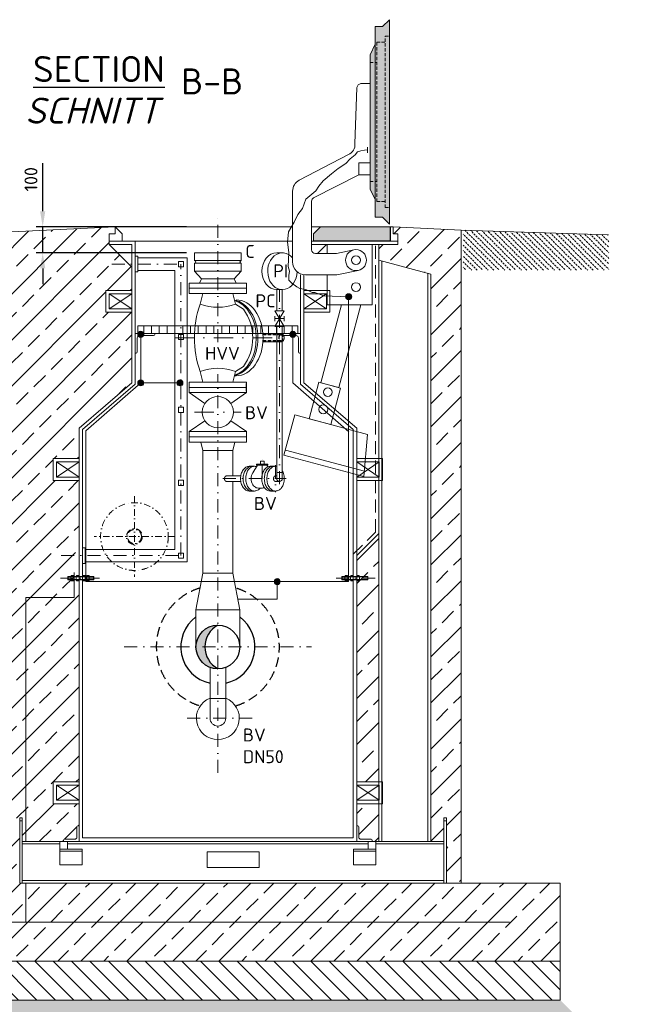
# Model space of a CAD drawing. Header units: millimetres. Extents: x -89243 to 29100, y -5468 to 8855.
# Tile 10 of 23: x -9034 to -6657, y -1216 to 2567. Entities that reach past the tile are written whole.
import ezdxf

# ---------------------------------------------------------------- set-up
doc = ezdxf.new("R2010")
doc.units = ezdxf.units.MM
doc.header["$MEASUREMENT"] = 0
for name, pattern in [('HIDDEN', [0.375, 0.25, -0.125]), ('STRICHPUNKT2', [0.5, 0.25, -0.125, 0, -0.125]), ('VERDECKT2', [0.1875, 0.125, -0.0625])]:
    doc.linetypes.add(name, pattern=pattern)
for name, color, linetype, lineweight in [('HO1N2-D50', 4, 'Continuous', 18), ('P------T7', 7, 'Continuous', 18), ('P-BS----Bem', 7, 'Continuous', 18), ('P-DERDUNG', 7, 'Continuous', 18), ('P-MS020', 7, 'Continuous', 30), ('P-MS025', 7, 'Continuous', 30), ('P-MS100', 7, 'Continuous', 35), ('P-SSLEIX', 7, 'STRICHPUNKT2', 18), ('Verz. Bandstahl 30x3_5mm auf Putz', 1, 'GRENZE2', 18), ('Verz. Bandstahl 30x3_5mm im Beton', 5, 'GRENZE1', 18)]:
    doc.layers.add(name, color=color, linetype=linetype, lineweight=lineweight)
doc.styles.get("Standard").update_dxf_attribs({"font": 'isocpeur.ttf'})
doc.linetypes.add('GRENZE1', pattern='A,6.35,-2.54,[133,ltypeshp.shx,S=2.54,R=0,X=-2.54,Y=0],-2.54,25.4', length=36.83)
doc.linetypes.add('GRENZE2', pattern='A,6.35,-2.54,[132,ltypeshp.shx,S=2.54,R=0,X=-2.54,Y=0],-2.54,25.4', length=36.83)
doc.dimstyles.new('Kopie von ISO-25', dxfattribs={"dimscale": 20, "dimtxt": 2.5, "dimasz": 3, "dimexe": 1.25, "dimexo": 0.625, "dimgap": 1, "dimtad": 1, "dimtxsty": 'Standard', "dimcen": 2.5, "dimadec": 0, "dimazin": 0, "dimtfac": 1, "dimtmove": 0, "dimatfit": 1, "dimfxl": 0, "dimarcsym": 0})
pattern_1 = [(45, (-7696.76, 1.5), (-88.388, 88.388), []), (45, (-7608.37, 1.5), (-88.388, 88.388), [62.5, -31.25])]

# ---------------------------------------------------------------- blocks, each defined once
blk = doc.blocks.new('*D8')
at = {"layer": 'Defpoints', "color": 0, "lineweight": 0, "transparency": 16777216}
for p in [(-8945.9, 1771.2), (-8272.8, 1771.2), (-8272.8, 1671.2)]:
    blk.add_point(p, dxfattribs=at)
at = {"layer": 'P-BS----Bem', "color": 0, "lineweight": -2, "transparency": 16777216}
for p, q in [((-8945.9, 1831.2), (-8945.9, 2016.2)), ((-8392.8, 1771.2), (-8970.9, 1771.2)), ((-8945.9, 1671.2), (-8945.9, 1771.2)), ((-8392.8, 1671.2), (-8970.9, 1671.2)), ((-8945.9, 1611.2), (-8945.9, 1551.2))]:
    blk.add_line(p, q, dxfattribs=at)
at = {"layer": 'P-BS----Bem', "color": 0, "lineweight": 0, "transparency": 16777216}
for points in [[(-8955.9, 1831.2), (-8935.9, 1831.2), (-8945.9, 1771.2)], [(-8955.9, 1611.2), (-8935.9, 1611.2), (-8945.9, 1671.2)]]:
    blk.add_solid(points, dxfattribs=at)
at = {"layer": 'P-BS----Bem', "color": 0, "transparency": 16777216, "insert": (-8990.9, 1953.7), "char_height": 50, "attachment_point": 5, "rotation": 90}
blk.add_mtext('100', dxfattribs=at)

msp = doc.modelspace()

# ---------------------------------------------------------------- hatches: boundary and pattern name
at = {"lineweight": 0}
h = msp.add_hatch(color=253, dxfattribs=at)
h.dxf.hatch_style = 1
h.paths.add_polyline_path([(-7613.747, 2566.871), (-7640.247, 2540.371), (-7667.747, 2540.371), (-7667.747, 1807.586), (-7640.247, 1807.586), (-7613.747, 1781.086)])
h = msp.add_hatch(color=253, dxfattribs=at)
h.dxf.hatch_style = 1
h.paths.add_polyline_path([(-7667.747, 2472.479), (-7687.747, 2432.479), (-7687.747, 1915.479), (-7667.747, 1875.479)])
at = {"lineweight": 9}
h = msp.add_hatch(dxfattribs=at)
h.set_pattern_fill('ANSI33', color=256, scale=500)
h.set_pattern_definition([(45, (-8272.76, 360.69), (-88.388, 88.388), []), (45, (-8184.37, 360.69), (-88.388, 88.388), [62.5, -31.25])])
h.paths.add_polyline_path([(-8806.261, 796.788), (-8906.061, 796.788), (-8906.061, 880.688), (-8806.261, 880.688), (-8806.261, 998.167), (-8603.261, 1172.167), (-8603.261, 1442.688), (-8703.061, 1442.688), (-8703.061, 1526.588), (-8603.261, 1526.588), (-8603.261, 1616.388), (-8690.061, 1703.188), (-8690.061, 1716.188), (-8690.061, 1743.688), (-8667.653, 1743.688), (-8667.653, 1771.188), (-9207.561, 1744.188), (-9207.561, -749.812), (-9588.561, -749.812), (-9588.561, -1049.812), (-6956.961, -1049.812), (-6956.961, -749.812), (-7337.961, -749.812), (-7337.961, 1758.111), (-7599.461, 1771.188), (-7599.461, 1743.688), (-7580.461, 1743.688), (-7580.461, 1716.188), (-7580.461, 1703.188), (-7654.261, 1703.188), (-7654.261, 1643.188), (-7454.261, 1589.598), (-7454.261, -589.812), (-7404.261, -589.812), (-7404.261, -499.812), (-7394.261, -499.812), (-7394.261, -749.812), (-7404.261, -749.812), (-9024.261, -749.812), (-9034.261, -749.812), (-9034.261, -499.812), (-9024.261, -499.812), (-9024.261, -589.812), (-8866.261, -589.812), (-8866.261, -585.812, -0.41421356), (-8862.261, -581.812), (-8822.261, -581.812, 0.41421356), (-8814.261, -573.812), (-8814.261, -533.812, -0.41421356), (-8810.261, -529.812), (-8806.261, -529.812), (-8806.261, -445.112), (-8906.061, -445.112), (-8906.061, -361.212), (-8806.261, -361.212), (-8806.261, 515.776), (-8817.034, 515.776), (-8817.034, 520.188), (-8849.761, 520.188), (-8849.761, 532.188), (-8817.034, 532.188), (-8817.034, 536.6), (-8806.261, 536.6)])
at = {"lineweight": 0}
h = msp.add_hatch(color=253, dxfattribs=at)
h.dxf.hatch_style = 1
h.paths.add_polyline_path([(-7610.461, 1717.188), (-7905.369, 1717.188), (-7905.369, 1743.688), (-7877.869, 1771.188), (-7610.461, 1771.188)])
at = {"lineweight": 13}
h = msp.add_hatch(dxfattribs=at)
h.set_pattern_fill('BETON_UNBEWEHRT', color=256, scale=60, angle=90, pattern_type=2)
h.set_pattern_definition([(135, (-6917.832, 1691.627), (-10.6066, -10.6066), [7.5, -3.75])])
h.paths.add_polyline_path([(-6769.961, 1730.182), (-6771.561, 1730.182), (-6771.561, 1740.337), (-7329.961, 1757.86), (-7329.961, 1604.182), (-6769.961, 1604.182), (-6769.961, 1685.182)])
at = {"lineweight": 9}
h = msp.add_hatch(dxfattribs=at)
h.set_pattern_fill('ANSI33', color=256, scale=500)
h.set_pattern_definition(pattern_1)
h.paths.add_polyline_path([(-7654.261, 592.803), (-7739.261, 507.803), (-7739.261, -361.212), (-7654.261, -361.212)])
h = msp.add_hatch(color=256)
h.dxf.hatch_style = 1
h.paths.add_polyline_path([(-8272.761, 241.338, 0.41421356), (-8356.911, 157.188), (-8322.265, 157.188, -0.27232511)])
h = msp.add_hatch(color=256)
h.dxf.hatch_style = 1
h.paths.add_polyline_path([(-8322.265, 157.188), (-8356.911, 157.188, 0.41421356), (-8272.761, 73.038, -0.27232511)])
h = msp.add_hatch(dxfattribs=at)
h.set_pattern_fill('ANSI33', color=256, scale=500)
h.set_pattern_definition(pattern_1)
h.paths.add_polyline_path([(-7654.261, -445.112), (-7739.261, -445.112), (-7739.261, -529.812), (-7735.261, -529.812, -0.41421356), (-7731.261, -533.812), (-7731.261, -573.812, 0.41421356), (-7723.261, -581.812), (-7683.261, -581.812, -0.41421356), (-7679.261, -585.812), (-7679.261, -589.812), (-7654.261, -589.812)])
h = msp.add_hatch(dxfattribs=at)
h.set_pattern_fill('ANSI31', color=256, scale=400, angle=90)
h.set_pattern_definition([(135, (-7840.76, -1124.81), (-35.3553, -35.3553), [])])
h.paths.add_polyline_path([(-9588.561, -1049.812), (-6956.961, -1049.812), (-6956.961, -1199.812), (-9588.561, -1199.812)])
h = msp.add_hatch(dxfattribs=at)
h.set_pattern_fill('GRAVEL', color=256, scale=50)
h.set_pattern_definition([(228.0128, (-8236.761, -1299.812), (-400, -450), [6.7268, -665.9544]), (184.96974, (-8241.261, -1304.812), (600, 50), [11.5434, -1142.7962]), (132.51045, (-8252.761, -1305.812), (500, -550), [8.1394, -805.8016]), (267.27369, (-8272.261, -1318.312), (50, 1000), [10.5119, -1040.6779]), (292.83365, (-8272.761, -1328.812), (-250, 600), [10.30775, -1020.4687]), (357.27369, (-8268.761, -1338.312), (-1000, 50), [10.5119, -1040.6779]), (37.69424, (-8258.2611, -1338.8121), (-650, -500), [13.90145, -1376.2424]), (72.25533, (-8247.2611, -1330.3121), (350, 1100), [13.1244, -1299.3161]), (121.42957, (-8243.261, -1317.812), (-400, 650), [10.5475, -1044.2037]), (175.23636, (-8248.761, -1308.812), (550, -50), [12.0416, -590.0381]), (222.39744, (-8260.7611, -1307.8121), (-600, -550), [15.5724, -1541.66875]), (138.81407, (-8222.761, -1318.812), (-350, 300), [5.315, -526.1922]), (171.46923, (-8226.761, -1315.312), (650, -100), [10.11185, -1001.0756]), (225, (-8236.76, -1313.812), (-6e-15, -50), [7.071, -63.6396]), (203.1986, (-8240.261, -1307.812), (250, 100), [3.8079, -376.9808]), (291.8014, (-8243.761, -1309.312), (-50, 150), [5.3851, -263.8731]), (30.96376, (-8241.761, -1314.312), (150, 100), [8.7464, -282.8011]), (161.565, (-8234.261, -1309.812), (100, -50), [6.3245, -151.7893]), (16.38954, (-8272.761, -1309.312), (500, 150), [8.86, -877.1423]), (70.34618, (-8264.261, -1306.812), (-200, -550), [7.433, -735.8704]), (293.1986, (-8234.261, -1299.812), (-100, 250), [7.6158, -373.1729]), (343.61046, (-8231.261, -1306.812), (-500, 150), [8.86, -877.1423]), (339.44395, (-8272.761, -1340.312), (-250, 100), [8.544, -418.6562]), (294.77514, (-8264.761, -1343.312), (-250, 550), [7.1589, -708.7322]), (66.8014, (-8233.761, -1349.812), (100, 250), [7.6158, -373.1729]), (17.35402, (-8230.761, -1342.812), (-650, -200), [8.38155, -829.7712]), (69.44395, (-8258.261, -1349.812), (-100, -250), [4.272, -422.9282]), (101.3099, (-8236.761, -1349.812), (-50, 200), [2.5495, -252.4015]), (165.96376, (-8237.261, -1347.312), (150, -50), [10.3078, -195.8475]), (186.009, (-8247.261, -1344.812), (500, 50), [9.5525, -945.6962]), (303.6901, (-8241.761, -1318.812), (-50, 100), [7.2111, -173.0665]), (353.15723, (-8237.7611, -1324.8121), (850, -100), [12.5897, -1246.3781]), (60.9454, (-8225.261, -1326.312), (-200, -350), [5.1478, -509.6337]), (90, (-8222.76, -1321.81), (-50, 50), [3, -47]), (120.25644, (-8248.261, -1343.312), (200, -350), [6.9462, -687.676]), (48.0128, (-8251.761, -1337.312), (400, 450), [13.4536, -659.2276]), (0, (-8242.76, -1327.31), (50, 50), [13, -37]), (325.30485, (-8229.761, -1327.312), (500, -350), [7.9057, -782.6637]), (254.0546, (-8223.261, -1331.812), (-50, -200), [7.2801, -356.7254]), (207.64598, (-8225.261, -1338.812), (-950, -500), [11.85325, -1173.4737]), (175.42608, (-8235.761, -1344.3121), (-650, 50), [12.53995, -1241.4537])])
h.paths.add_polyline_path([(-6956.961, -1199.812), (-9588.561, -1199.812), (-9888.561, -1499.812), (-6656.961, -1499.812)])
at = {"layer": 'Verz. Bandstahl 30x3_5mm auf Putz', "lineweight": 0, "ltscale": 3}
h = msp.add_hatch(color=1, dxfattribs=at)
h.dxf.hatch_style = 1
edge = h.paths.add_edge_path()
edge.add_arc((-7770.037, 1502.422), 11.607, 90, 450)
h = msp.add_hatch(color=1, dxfattribs=at)
h.dxf.hatch_style = 1
edge = h.paths.add_edge_path()
edge.add_arc((-8569.023, 1358.018), 11.607, 90, 450)
h = msp.add_hatch(color=1, dxfattribs=at)
h.dxf.hatch_style = 1
edge = h.paths.add_edge_path()
edge.add_arc((-7984.588, 1358.018), 11.607, 90, 450, ccw=False)
h = msp.add_hatch(color=1, dxfattribs=at)
h.dxf.hatch_style = 1
edge = h.paths.add_edge_path()
edge.add_arc((-8569.023, 1171.602), 11.607, 90, 450)
h = msp.add_hatch(color=1, dxfattribs=at)
h.dxf.hatch_style = 1
edge = h.paths.add_edge_path()
edge.add_arc((-8418.455, 1171.602), 11.607, 90, 450)
h = msp.add_hatch(color=1, dxfattribs=at)
h.dxf.hatch_style = 1
edge = h.paths.add_edge_path()
edge.add_arc((-8044.745, 407.94), 11.607, 90, 450)

# ---------------------------------------------------------------- linework, layer by layer
at = {"linetype": 'HIDDEN', "lineweight": 0, "ltscale": 50}
for p, q in [((-7630.057, 1844.939), (-7630.057, 2503.019)), ((-7630.057, 2503.019), (-7613.747, 2503.019)), ((-7662.047, 1867.789), (-7662.047, 2480.169)), ((-7662.047, 2480.169), (-7630.057, 2480.169)), ((-7687.747, 2402.479), (-7662.047, 2402.479)), ((-7687.747, 1945.479), (-7662.047, 1945.479)), ((-7662.047, 1867.789), (-7630.057, 1867.789)), ((-7630.057, 1844.939), (-7613.747, 1844.939))]:
    msp.add_line(p, q, dxfattribs=at)
at = {"color": 1, "lineweight": 0}
msp.add_line((-7668.747, 2491.479), (-7667.747, 2491.479), dxfattribs=at)
at = {"lineweight": 0}
for p, q in [((-7667.747, 2472.479), (-7667.747, 1875.479)), ((-8667.653, 1771.188), (-9207.561, 1744.188)), ((-8667.653, 1743.688), (-8690.061, 1743.688)), ((-8690.061, 1743.688), (-8690.061, 1716.188)), ((-8667.653, 1771.188), (-8640.153, 1743.688)), ((-8667.653, 1771.188), (-8667.653, 1743.688)), ((-8667.653, 1771.188), (-7985.497, 1771.188)), ((-8640.153, 1743.688), (-8640.153, 1716.188)), ((-7912.608, 1771.188), (-7877.869, 1771.188)), ((-7609.461, 1771.188), (-7609.461, 1716.188)), ((-7609.461, 1771.188), (-7599.461, 1771.188)), ((-7599.461, 1771.188), (-7599.461, 1743.688)), ((-7599.461, 1771.188), (-7337.961, 1758.111)), ((-7599.461, 1743.688), (-7580.461, 1743.688)), ((-7580.461, 1743.688), (-7580.461, 1716.188)), ((-7337.961, 1758.111), (-7337.961, -749.812)), ((-6771.561, 1740.337), (-7337.961, 1758.111)), ((-8690.061, 1703.188), (-8690.061, 1716.188)), ((-8690.061, 1716.188), (-8590.261, 1716.188)), ((-8603.261, 1703.188), (-8690.061, 1703.188)), ((-8690.061, 1703.188), (-8603.261, 1616.388)), ((-8603.261, 1172.167), (-8603.261, 1703.188)), ((-8590.261, 1716.188), (-7985.497, 1716.188)), ((-8590.261, 1166.188), (-8590.261, 1716.188)), ((-7580.461, 1716.188), (-7912.608, 1716.188)), ((-7912.608, 1703.188), (-7580.461, 1703.188)), ((-7654.261, 592.803), (-7654.261, 1703.188)), ((-7580.461, 1703.188), (-7580.461, 1716.188)), ((-8362.761, 1671.188), (-8182.761, 1671.188)), ((-8362.761, 1641.188), (-8362.761, 1671.188)), ((-8182.761, 1641.188), (-8182.761, 1671.188)), ((-8046.632, 1671.289), (-8024.723, 1671.289)), ((-8580.261, 1652.013), (-8390.261, 1652.013)), ((-8390.261, 483.713), (-8390.261, 1652.013)), ((-8362.761, 1641.188), (-8182.761, 1641.188)), ((-8362.761, 1631.188), (-8182.761, 1631.188)), ((-8362.761, 1631.188), (-8362.761, 1601.188)), ((-8182.761, 1601.188), (-8182.761, 1631.188)), ((-7642.961, 1640.16), (-7642.961, -589.812)), ((-8580.261, 1603.713), (-8438.561, 1603.713)), ((-8438.561, 1603.713), (-8438.561, 532.013)), ((-8362.761, 1601.188), (-8182.761, 1601.188)), ((-7465.561, -589.812), (-7465.561, 1592.626)), ((-8162.761, 1555.188), (-8382.761, 1555.188)), ((-8382.761, 1515.188), (-8382.761, 1555.188)), ((-8335.261, 1571.188), (-8210.261, 1571.188)), ((-8162.761, 1515.188), (-8162.761, 1555.188)), ((-8690.061, 1455.688), (-8603.261, 1513.588)), ((-8690.061, 1513.588), (-8603.261, 1455.688)), ((-8162.761, 1535.188), (-8382.761, 1535.188)), ((-8162.761, 1515.188), (-8382.761, 1515.188)), ((-8329.911, 1515.188), (-8341.014, 1473.752)), ((-8215.611, 1515.188), (-8204.508, 1473.752)), ((-8024.723, 1529.875), (-8046.632, 1529.875)), ((-8046.328, 1529.875), (-8046.328, 1448.273)), ((-8025.028, 1529.875), (-8025.028, 1448.273)), ((-8174.667, 1454.688), (-8204.508, 1473.752)), ((-8053.678, 1448.273), (-8017.678, 1388.273)), ((-8053.678, 1388.273), (-8017.678, 1448.273)), ((-8053.678, 1448.273), (-8017.678, 1448.273)), ((-8053.678, 1428.273), (-8053.678, 1408.273)), ((-8053.678, 1418.273), (-8017.678, 1418.273)), ((-8017.678, 1428.273), (-8017.678, 1408.273)), ((-8557.761, 1361.188), (-8557.761, 1391.188)), ((-8527.761, 1361.188), (-8527.761, 1391.188)), ((-8497.761, 1361.188), (-8497.761, 1391.188)), ((-8467.761, 1361.188), (-8467.761, 1391.188)), ((-8437.761, 1361.188), (-8437.761, 1391.188)), ((-8407.761, 1361.188), (-8407.761, 1391.188)), ((-8377.761, 1361.188), (-8377.761, 1391.188)), ((-8347.761, 1361.188), (-8347.761, 1391.188)), ((-8317.761, 1361.188), (-8317.761, 1391.188)), ((-8287.761, 1361.188), (-8287.761, 1391.188)), ((-8257.761, 1361.188), (-8257.761, 1391.188)), ((-8227.761, 1361.188), (-8227.761, 1391.188)), ((-8197.761, 1361.188), (-8197.761, 1391.188)), ((-8167.761, 1361.188), (-8167.761, 1391.188)), ((-8137.761, 1361.188), (-8137.761, 1391.188)), ((-8107.761, 1361.188), (-8107.761, 1391.188)), ((-8077.761, 1361.188), (-8077.761, 1391.188)), ((-8053.678, 1388.273), (-8017.678, 1388.273)), ((-8047.761, 1361.188), (-8047.761, 1391.188)), ((-8046.328, 1388.273), (-8046.328, 803.598)), ((-8025.028, 1388.273), (-8025.028, 803.598)), ((-8017.761, 1361.188), (-8017.761, 1391.188)), ((-7987.761, 1361.188), (-7987.761, 1391.188)), ((-8028.082, 1359.688), (-8099.339, 1359.688)), ((-8028.082, 1329.688), (-8099.339, 1329.688)), ((-8329.911, 1174.188), (-8341.014, 1215.624)), ((-8215.611, 1174.188), (-8204.508, 1215.624)), ((-8174.667, 1234.688), (-8204.508, 1215.624)), ((-8382.761, 1174.188), (-8162.761, 1174.188)), ((-8382.761, 1174.188), (-8382.761, 1169.188)), ((-8162.761, 1174.188), (-8162.761, 1169.188)), ((-8603.261, 1172.167), (-8806.261, 998.167)), ((-8590.261, 1166.188), (-8793.261, 992.188)), ((-8382.761, 1139.188), (-8382.761, 1169.188)), ((-8382.761, 1154.188), (-8162.761, 1154.188)), ((-8382.761, 1134.188), (-8382.761, 1139.188)), ((-8162.761, 1134.188), (-8162.761, 1139.188)), ((-8382.761, 1134.188), (-8322.335, 1092.988)), ((-8382.761, 1134.188), (-8162.761, 1134.188)), ((-8223.187, 1092.988), (-8162.761, 1134.188)), ((-8322.335, 1025.388), (-8382.761, 984.188)), ((-8162.761, 984.188), (-8223.187, 1025.388)), ((-8806.261, 998.167), (-8806.261, -589.812)), ((-8793.261, 992.188), (-8793.261, -576.812)), ((-8382.761, 984.188), (-8162.761, 984.188)), ((-8382.761, 944.188), (-8382.761, 984.188)), ((-8162.761, 944.188), (-8162.761, 984.188)), ((-8382.761, 964.188), (-8162.761, 964.188)), ((-8162.761, 944.188), (-8382.761, 944.188)), ((-8329.911, 912.188), (-8338.485, 944.188)), ((-8215.611, 912.188), (-8329.911, 912.188)), ((-8215.611, 912.188), (-8207.037, 944.188)), ((-8013.407, 913.413), (-7709.744, 832.047)), ((-8109.291, 871.199), (-8109.291, 859.252)), ((-8094.999, 871.199), (-8109.291, 871.199)), ((-8094.999, 871.199), (-8094.999, 859.252)), ((-8893.061, 809.788), (-8806.261, 867.688)), ((-8893.061, 867.688), (-8806.261, 809.788)), ((-8132.104, 851.108), (-8151.903, 851.108)), ((-8132.104, 851.102), (-8151.903, 851.102)), ((-8138.487, 826.377), (-8119.898, 855.738)), ((-8124.058, 859.252), (-8080.232, 859.252)), ((-8124.058, 859.252), (-8124.058, 855.738)), ((-8124.058, 855.738), (-8080.232, 855.738)), ((-8080.198, 849.114), (-8084.392, 855.738)), ((-8080.232, 859.252), (-8080.232, 855.738)), ((-8051.32, 851.102), (-8071.119, 851.102)), ((-8184.638, 814.248), (-8239.606, 814.248)), ((-8046.328, 814.248), (-8051.32, 814.248)), ((-8025.028, 826.771), (-8046.328, 826.771)), ((-8184.641, 792.985), (-8240.348, 793)), ((-8035.678, 792.948), (-8051.522, 792.952)), ((-8132.104, 756.108), (-8151.903, 756.108)), ((-8050.787, 756.108), (-8070.585, 756.108)), ((-7739.261, 507.803), (-7654.261, 592.803)), ((-8783.261, 532.013), (-8438.561, 532.013)), ((-7752.261, -576.812), (-7752.261, 513.188)), ((-7739.261, -589.812), (-7739.261, 507.803)), ((-8783.261, 483.713), (-8390.261, 483.713)), ((-8356.911, 300.188), (-8356.911, 157.188)), ((-8188.611, 300.188), (-8188.611, 157.188)), ((-8302.911, -118.312), (-8302.911, 78.625)), ((-8242.611, -118.312), (-8242.611, 78.625)), ((-8302.911, -116.512), (-8302.911, -40.512)), ((-8302.911, -40.512), (-8242.611, -40.512)), ((-8242.611, -40.512), (-8242.611, -116.512)), ((-8893.061, -432.112), (-8806.261, -374.212)), ((-8893.061, -374.212), (-8806.261, -432.112)), ((-7739.261, -432.112), (-7652.461, -374.212)), ((-7739.261, -374.212), (-7652.461, -432.112)), ((-9034.261, -511.312), (-9024.261, -511.312)), ((-7404.261, -511.312), (-7394.261, -511.312)), ((-9024.261, -599.312), (-8880.261, -599.312)), ((-8850.261, -599.312), (-7695.261, -599.312)), ((-8806.261, -589.812), (-7739.261, -589.812)), ((-8793.261, -576.812), (-7752.261, -576.812)), ((-7665.261, -599.312), (-7404.261, -599.312)), ((-8880.261, -627.812), (-8794.261, -627.812)), ((-7665.261, -627.812), (-7751.261, -627.812)), ((-9024.261, -740.312), (-7404.261, -740.312)), ((-7394.261, -749.812), (-6956.961, -749.812)), ((-6956.961, -749.812), (-6956.961, -1049.812)), ((-9588.561, -1049.812), (-6956.961, -1049.812))]:
    msp.add_line(p, q, dxfattribs=at)
at = {"color": 253, "lineweight": 0}
for p, q in [((-7855.461, 1703.188), (-7890.334, 1668.315)), ((-7955.261, 1586.315), (-7955.261, 1166.188)), ((-7942.261, 1172.167), (-7942.261, 1586.315)), ((-7942.261, 1455.688), (-7855.461, 1513.588)), ((-7942.261, 1513.588), (-7855.461, 1455.688)), ((-7752.261, 992.188), (-7955.261, 1166.188)), ((-7739.261, 998.167), (-7942.261, 1172.167)), ((-7752.261, 992.188), (-7752.261, 513.188)), ((-7739.261, 998.167), (-7739.261, 507.803)), ((-7739.261, 809.788), (-7652.461, 867.688)), ((-7739.261, 867.688), (-7652.461, 809.788))]:
    msp.add_line(p, q, dxfattribs=at)
at = {"linetype": 'HIDDEN', "lineweight": 0, "ltscale": 200}
for p, q in [((-7667.261, 598.188), (-7667.261, 1703.188)), ((-7752.261, 513.188), (-7667.261, 598.188))]:
    msp.add_line(p, q, dxfattribs=at)
at = {"color": 3}
msp.add_line((-8202.03, 1198.688), (-8209.046, 1198.688), dxfattribs=at)
at = {"lineweight": 0}
for points in [[(-7640.247, 1807.586), (-7667.747, 1807.586), (-7667.747, 1875.479), (-7687.747, 1915.479), (-7687.747, 2432.479), (-7667.747, 2472.479), (-7667.747, 2540.371), (-7640.247, 2540.371), (-7613.747, 2566.871), (-7613.747, 1781.086)], [(-7687.747, 1970.95), (-7731.557, 1970.95), (-7731.557, 2016.466), (-7687.747, 2016.466)], [(-7610.461, 1717.188), (-7905.369, 1717.188), (-7905.369, 1743.688), (-7877.869, 1771.188), (-7610.461, 1771.188)], [(-8580.261, 1657.863), (-8590.261, 1657.863), (-8590.261, 1597.863), (-8580.261, 1597.863)], [(-8424.41, 1637.862), (-8404.413, 1637.862), (-8404.413, 1617.865), (-8424.41, 1617.865)], [(-7654.261, -589.812), (-7454.261, -589.812), (-7454.261, 1589.598), (-7654.261, 1643.188)], [(-8690.061, 1513.588), (-8603.261, 1513.588), (-8603.261, 1455.688), (-8690.061, 1455.688)], [(-8580.261, 1361.188), (-7965.261, 1361.188), (-7965.261, 1391.188), (-8580.261, 1391.188)], [(-8424.41, 1357.862), (-8404.413, 1357.862), (-8404.413, 1337.865), (-8424.41, 1337.865)], [(-7838.309, 1011.434), (-7922.345, 1033.952), (-7884.816, 1174.011), (-7800.78, 1151.494)], [(-8424.41, 1077.862), (-8404.413, 1077.862), (-8404.413, 1057.865), (-8424.41, 1057.865)], [(-8018.583, 894.095), (-7711.419, 811.79), (-7698.02, 973.844), (-7977.172, 1048.643)], [(-8893.061, 867.688), (-8806.261, 867.688), (-8806.261, 809.788), (-8893.061, 809.788)], [(-8424.41, 797.862), (-8404.413, 797.862), (-8404.413, 777.865), (-8424.41, 777.865)], [(-8783.261, 477.863), (-8793.261, 477.863), (-8793.261, 537.863), (-8783.261, 537.863)], [(-8424.41, 517.862), (-8404.413, 517.862), (-8404.413, 497.865), (-8424.41, 497.865)], [(-8356.911, 300.188), (-8329.911, 440.188), (-8215.611, 440.188), (-8188.611, 300.188)], [(-8893.061, -374.212), (-8806.261, -374.212), (-8806.261, -432.112), (-8893.061, -432.112)], [(-7652.461, -374.212), (-7739.261, -374.212), (-7739.261, -432.112), (-7652.461, -432.112)], [(-9034.261, -749.812), (-9024.261, -749.812), (-9024.261, -499.812), (-9034.261, -499.812)], [(-7394.261, -749.812), (-7404.261, -749.812), (-7404.261, -499.812), (-7394.261, -499.812)], [(-9024.261, -749.812), (-7404.261, -749.812), (-7404.261, -589.812), (-9024.261, -589.812)], [(-8850.261, -589.812), (-8880.261, -589.812), (-8880.261, -619.812), (-8850.261, -619.812)], [(-7695.261, -589.812), (-7665.261, -589.812), (-7665.261, -619.812), (-7695.261, -619.812)], [(-8880.261, -679.812), (-8794.261, -679.812), (-8794.261, -619.812), (-8880.261, -619.812)], [(-8314.261, -629.812), (-8114.261, -629.812), (-8114.261, -689.812), (-8314.261, -689.812)], [(-7665.261, -679.812), (-7751.261, -679.812), (-7751.261, -619.812), (-7665.261, -619.812)], [(-9588.561, -1049.812), (-6956.961, -1049.812), (-6956.961, -1199.812), (-9588.561, -1199.812)]]:
    msp.add_lwpolyline(points, close=True, dxfattribs=at)
for points in [[(-7687.747, 1996.243), (-7687.747, 2321.215), (-7723.265, 2321.215, 0.34121994), (-7738.256, 2306.742), (-7745.862, 2090.279, -0.31609315), (-7770.831, 2048.734), (-7960.497, 1950.777, 0.26794919), (-7985.497, 1907.476), (-7985.497, 1636.315, 0.41421356), (-7935.497, 1586.315), (-7815.507, 1586.315), (-7733.523, 1603.647)], [(-7750.194, 1682.505), (-7817.317, 1668.315), (-7897.608, 1668.315, -0.41421356), (-7912.608, 1683.315), (-7912.608, 1869.307, -0.26794919), (-7905.108, 1882.297), (-7731.557, 1970.95)], [(-8151.903, 851.108, 0.06866224), (-8158.455, 850.195, 0.06400849), (-8164.756, 847.492, 0.05686055), (-8170.563, 843.102, 0.04959469), (-8175.653, 837.195, 0.04355112), (-8179.83, 829.997, 0.03913513), (-8182.934, 821.785, 0.036313), (-8184.845, 812.874, 0.03494805), (-8185.49, 803.608, 0.03494805), (-8184.845, 794.341, 0.036313), (-8182.934, 785.43, 0.03913513), (-8179.83, 777.218, 0.04355112), (-8175.653, 770.02, 0.04959469), (-8170.563, 764.113, 0.05686055), (-8164.756, 759.723, 0.06400849), (-8158.455, 757.02, 0.06866224), (-8151.903, 756.108, 0.06866224)], [(-8142.003, 851.108, 0.06866224), (-8148.556, 850.195, 0.06400849), (-8154.857, 847.492, 0.05686055), (-8160.664, 843.102, 0.04959469), (-8165.753, 837.195, 0.04355112), (-8169.93, 829.997, 0.03913513), (-8173.034, 821.785, 0.036313), (-8174.946, 812.874, 0.03494805), (-8175.591, 803.608, 0.03494805), (-8174.946, 794.341, 0.036313), (-8173.034, 785.43, 0.03913513), (-8169.93, 777.218, 0.04355112), (-8165.753, 770.02, 0.04959469), (-8160.664, 764.113, 0.05686055), (-8154.857, 759.723, 0.06400849), (-8148.556, 757.02, 0.06866224), (-8142.003, 756.108, 0.06866224)], [(-8111.23, 766.394, -0.02609998), (-8114.058, 763.546, -0.05707538), (-8119.869, 759.371, -0.06395348), (-8126.141, 756.862, -0.06816938), (-8132.638, 756.114, -0.06776384), (-8139.114, 757.154, -0.06294303), (-8145.326, 759.943, -0.0558697), (-8151.041, 764.377, -0.04878707), (-8156.042, 770.288, -0.04292611), (-8160.142, 777.454, -0.03864822), (-8163.186, 785.605, -0.03591343), (-8165.059, 794.433, -0.03458998), (-8165.692, 803.608, -0.03458998), (-8165.059, 812.782, -0.03591343), (-8163.186, 821.611, -0.03864822), (-8160.142, 829.762, -0.04292611), (-8156.042, 836.927, -0.04878707), (-8151.041, 842.839, -0.0558697), (-8145.326, 847.272, -0.06294303), (-8139.114, 850.062, -0.06776384), (-8132.638, 851.102, -0.06816938), (-8126.141, 850.353, -0.0234018), (-8123.771, 849.621, -0.0234018)], [(-8070.585, 851.108, 0.06866224), (-8077.138, 850.195, 0.06400849), (-8083.439, 847.492, 0.05686055), (-8089.246, 843.102, 0.04959469), (-8094.335, 837.195, 0.04355112), (-8098.512, 829.997, 0.03913513), (-8101.616, 821.785, 0.036313), (-8103.528, 812.874, 0.03494805), (-8104.173, 803.608, 0.03494805), (-8103.528, 794.341, 0.036313), (-8101.616, 785.43, 0.03913513), (-8098.512, 777.218, 0.04355112), (-8094.335, 770.02, 0.04959469), (-8089.246, 764.113, 0.05686055), (-8083.439, 759.723, 0.06400849), (-8077.138, 757.02, 0.06866224), (-8070.585, 756.108, 0.06866224)], [(-8060.686, 851.108, 0.06866224), (-8067.239, 850.195, 0.06400849), (-8073.539, 847.492, 0.05686055), (-8079.346, 843.102, 0.04959469), (-8084.436, 837.195, 0.04355112), (-8088.613, 829.997, 0.03913513), (-8091.717, 821.785, 0.036313), (-8093.628, 812.874, 0.03494805), (-8094.274, 803.608, 0.03494805), (-8093.628, 794.341, 0.036313), (-8091.717, 785.43, 0.03913513), (-8088.613, 777.218, 0.04355112), (-8084.436, 770.02, 0.04959469), (-8079.346, 764.113, 0.05686055), (-8073.539, 759.723, 0.06400849), (-8067.239, 757.02, 0.06866224), (-8060.686, 756.108, 0.06866224)], [(-8017.265, 803.598, -0.07947921), (-8020.125, 784.217, -0.03923867), (-8023.35, 776.208, -0.04377831), (-8027.609, 769.229, -0.04988072), (-8032.741, 763.546, -0.05707538), (-8038.552, 759.371, -0.06395348), (-8044.824, 756.862, -0.06816938), (-8051.32, 756.114, -0.06776384), (-8057.796, 757.154, -0.06294303), (-8064.009, 759.943, -0.0558697), (-8069.723, 764.377, -0.04878707), (-8074.725, 770.288, -0.04292611), (-8078.824, 777.454, -0.03864822), (-8081.868, 785.605, -0.03591343), (-8083.742, 794.433, -0.03458998), (-8084.374, 803.608, -0.03458998), (-8083.742, 812.782, -0.03591343), (-8081.868, 821.611, -0.03864822), (-8078.824, 829.762, -0.04292611), (-8074.725, 836.927, -0.04878707), (-8069.723, 842.839, -0.0558697), (-8064.009, 847.272, -0.06294303), (-8057.796, 850.062, -0.06776384), (-8051.32, 851.102, -0.05212056), (-8046.328, 850.688, -0.05212056)], [(-8025.028, 834.093, -0.01877487), (-8023.35, 831.008, -0.03923867), (-8020.125, 822.998, -0.07956059), (-8017.265, 803.598)], [(-8239.606, 814.248, 0.06866286), (-8241.076, 814.043, 0.0640089), (-8242.488, 813.437, 0.0568607), (-8243.79, 812.453, 0.04959462), (-8244.931, 811.128, 0.04355092), (-8245.868, 809.514, 0.03913485), (-8246.564, 807.673, 0.03631269), (-8246.992, 805.675, 0.03494773), (-8247.137, 803.598, 0.03494773), (-8246.992, 801.52, 0.03631269), (-8246.564, 799.522, 0.03913485), (-8245.868, 797.681, 0.04355092), (-8244.931, 796.067, 0.04959462), (-8243.79, 794.742, 0.0568607), (-8242.488, 793.758, 0.0640089), (-8241.076, 793.152, 0.06866286), (-8239.606, 792.948, 0.06866286)], [(-8124.92, 768.933, -0.14379987), (-8137.777, 779.736, -0.15474929), (-8144.976, 803.608)], [(-8138.288, 826.692, 0.14890878), (-8144.976, 803.608)], [(-8051.32, 814.248, 0.06866286), (-8052.789, 814.043, 0.0640089), (-8054.202, 813.437, 0.0568607), (-8055.504, 812.453, 0.04959462), (-8056.645, 811.128, 0.04355092), (-8057.582, 809.514, 0.03913485), (-8058.278, 807.673, 0.03631269), (-8058.706, 805.675, 0.03494773), (-8058.851, 803.598, 0.03494773), (-8058.706, 801.52, 0.03631269), (-8058.278, 799.522, 0.03913485), (-8057.582, 797.681, 0.04355092), (-8056.645, 796.067, 0.04959462), (-8055.504, 794.742, 0.0568607), (-8054.202, 793.758, 0.0640089), (-8052.789, 793.152, 0.06866286), (-8051.32, 792.948, 0.06866286)]]:
    msp.add_lwpolyline(points, format="xyb", dxfattribs=at)
for points in [[(-7853.262, 1586.315), (-7853.262, 1471.688), (-7679.262, 1471.688), (-7679.262, 1703.188), (-7853.262, 1703.188), (-7853.262, 1668.315)], [(-8362.761, 1601.188), (-8335.261, 1571.188), (-8342.761, 1555.188)], [(-8182.761, 1601.188), (-8210.261, 1571.188), (-8202.761, 1555.188)], [(-8603.261, 1526.588), (-8703.061, 1526.588), (-8703.061, 1442.688), (-8603.261, 1442.688)], [(-7722.749, 1471.688), (-7808.025, 1153.435), (-7877.572, 1172.07), (-7797.289, 1471.688)], [(-8215.611, 814.248), (-8215.611, 912.188), (-8329.911, 912.188), (-8329.911, 440.188), (-8215.611, 440.188), (-8215.611, 792.993)], [(-8806.261, 880.688), (-8906.061, 880.688), (-8906.061, 796.788), (-8806.261, 796.788)], [(-8806.261, -361.212), (-8906.061, -361.212), (-8906.061, -445.112), (-8806.261, -445.112)], [(-7739.261, -361.212), (-7639.461, -361.212), (-7639.461, -445.112), (-7739.261, -445.112)]]:
    msp.add_lwpolyline(points, dxfattribs=at)
at = {"color": 253, "lineweight": 0}
for points in [[(-7942.261, 1526.588), (-7842.461, 1526.588), (-7842.461, 1442.688), (-7942.261, 1442.688)], [(-7739.261, 880.688), (-7639.461, 880.688), (-7639.461, 796.788), (-7739.261, 796.788)]]:
    msp.add_lwpolyline(points, dxfattribs=at)
for points in [[(-7855.461, 1513.588), (-7942.261, 1513.588), (-7942.261, 1455.688), (-7855.461, 1455.688)], [(-7652.461, 867.688), (-7739.261, 867.688), (-7739.261, 809.788), (-7652.461, 809.788)]]:
    msp.add_lwpolyline(points, close=True, dxfattribs=at)
at = {"lineweight": 0}
for points in [[(-8573.261, 1353.188), (-8519.761, 1353.188, 0.41421356), (-8515.261, 1357.688), (-8515.261, 1361.188), (-8590.261, 1361.188), (-8590.261, 1361.188), (-8590.261, 1361.188), (-8590.261, 1286.188), (-8586.761, 1286.188, 0.41421356), (-8582.261, 1290.688), (-8582.261, 1344.188, -0.41421356)], [(-7972.261, 1353.188), (-8025.761, 1353.188, -0.41421356), (-8030.261, 1357.688), (-8030.261, 1361.188), (-7955.261, 1361.188), (-7955.261, 1361.188), (-7955.261, 1361.188), (-7955.261, 1286.188), (-7958.761, 1286.188, -0.41421356), (-7963.261, 1290.688), (-7963.261, 1344.188, 0.41421356)], [(-8806.261, -529.812), (-8806.261, -589.812), (-8866.261, -589.812), (-8866.261, -585.812, -0.41421356), (-8862.261, -581.812), (-8822.261, -581.812, 0.41421356), (-8814.261, -573.812), (-8814.261, -533.812, -0.41421356), (-8810.261, -529.812)], [(-7739.261, -529.812), (-7739.261, -589.812), (-7679.261, -589.812), (-7679.261, -585.812, 0.41421356), (-7683.261, -581.812), (-7723.261, -581.812, -0.41421356), (-7731.261, -573.812), (-7731.261, -533.812, 0.41421356), (-7735.261, -529.812)]]:
    msp.add_lwpolyline(points, format="xyb", close=True, dxfattribs=at)
for centre, radius in [((-7741.859, 1643.076), 40.301), ((-7741.859, 1643.076), 17.066), ((-7741.859, 1539.463), 17.066), ((-7850.014, 1135.821), 17.066), ((-8272.761, 1059.188), 60), ((-7867.705, 1069.798), 17.066)]:
    msp.add_circle(centre, radius, dxfattribs=at)
msp.add_circle((-8272.761, 157.188), 84.15)
for centre, radius, start, end in [((-8362.761, 1636.188), 5, 270, 90), ((-8182.761, 1636.188), 5, 90, 270), ((-7968.909, 1344.688), 393.852, 160.870939, 199.129061), ((-8272.761, 1663.648), 201.789, 250.230508, 289.769492), ((-8324.375, 1344.688), 185.775, 323.692831, 36.307169), ((-8272.761, 1025.728), 201.789, 70.230508, 109.769492), ((-8035.678, 803.598), 10.65, 180, 0), ((-8272.761, -116.512), 82.5, 111.435559, 68.564441), ((-8272.761, -116.512), 30.15, 180, 0)]:
    msp.add_arc(centre, radius, start, end, dxfattribs=at)
at = {"linetype": 'VERDECKT2', "lineweight": 25, "ltscale": 300}
for start, end in [(106.721705, 253.358461), (286.641539, 73.278295)]:
    msp.add_arc((-8272.761, 157.188), 236.5, start, end, dxfattribs=at)
for centre, radius, start, end in [((-8272.761, 157.188), 142.5, 126.194366, 257.785101), ((-8272.761, 157.188), 142.5, 282.214899, 53.805634), ((-8225.99, 157.188), 96.274, 119.065323, 240.934677)]:
    msp.add_arc(centre, radius, start, end)
at = {"lineweight": 0, "extrusion": (0, 0, -1)}
for centre, major_axis, ratio, start_param, end_param in [((-8046.632, 1600.582), (0, -70.707), 0.80009102, 0, 3.14159265), ((-8024.723, 1600.582), (0, -70.707), 0.80009102, 4.74223406, 10.19094344), ((-8221.829, 1344.688), (0, 146), 0.70710678, 0.12722397, 3.01436869), ((-8228.193, 1344.688), (0, 146), 0.70710678, 0.19376368, 2.94782897), ((-8202.03, 1344.688), (0, 146), 0.70710678, 0, 3.14159265), ((-8028.082, 1344.688), (0, -15), 0.70710678, 3.14159265, 6.28318531), ((-8112.689, 777.386), (-21.816, 1.454), 0.49970124, 3.70071395, 5.27388569)]:
    msp.add_ellipse(centre, major_axis=major_axis, ratio=ratio, start_param=start_param, end_param=end_param, dxfattribs=at)
at = {"layer": 'HO1N2-D50', "lineweight": 0}
msp.add_line((-7697.665, 2077.038), (-7697.665, 2055.953), dxfattribs=at)
msp.add_lwpolyline([(-7770.037, 1502.422), (-7865.259, 1505.978), (-7900.084, 1518.526), (-7909.878, 1518.526), (-7926.202, 1527.035), (-7935.997, 1530.298), (-7957.762, 1534.649), (-7969.733, 1540.087), (-7988.234, 1554.226), (-8000.205, 1566.19), (-8000.205, 1584.679), (-7998.028, 1600.994), (-8002.036, 1618.396), (-8000.131, 1671.889), (-8005.379, 1712.73), (-8001.255, 1752.447), (-7979.886, 1789.541), (-7965.264, 1818.391), (-7947.968, 1841.358), (-7934.147, 1877.966), (-7895.731, 1908.79), (-7884.848, 1927.28), (-7867.436, 1947.945), (-7835.876, 1975.135), (-7810.846, 1995.8), (-7781.462, 2014.29), (-7764.05, 2031.692), (-7745.549, 2048.006), (-7735.755, 2058.882), (-7723.784, 2063.233), (-7709.636, 2065.408), (-7697.665, 2066.496)], dxfattribs=at)
at = {"layer": 'P-DERDUNG', "color": 7, "ltscale": 200}
for p, q in [((-8848.561, 427.188), (-8849.761, 425.988)), ((-8849.761, 416.388), (-8849.761, 425.988)), ((-8849.761, 416.388), (-8848.561, 415.188)), ((-8848.561, 427.188), (-8750.961, 427.188)), ((-8848.561, 427.188), (-8848.561, 415.188)), ((-8837.419, 428.997), (-8837.419, 413.379)), ((-8836.698, 426.394), (-8827.368, 426.394)), ((-8826.647, 413.379), (-8826.647, 428.997)), ((-8817.034, 413.379), (-8817.034, 428.997)), ((-8806.982, 426.394), (-8816.312, 426.394)), ((-8806.261, 428.997), (-8806.261, 413.379)), ((-8793.261, 428.997), (-8793.261, 413.379)), ((-8792.54, 426.394), (-8783.21, 426.394)), ((-8782.488, 413.379), (-8782.488, 428.997)), ((-8777.519, 428.997), (-8777.519, 413.379)), ((-8776.798, 426.394), (-8767.468, 426.394)), ((-8766.746, 413.379), (-8766.746, 428.997)), ((-8750.961, 427.188), (-8750.961, 415.188)), ((-8750.961, 427.188), (-8749.761, 425.988)), ((-8749.761, 416.388), (-8750.961, 415.188)), ((-8749.761, 416.388), (-8749.761, 425.988)), ((-7794.561, 427.188), (-7795.761, 425.988)), ((-7795.761, 416.388), (-7795.761, 425.988)), ((-7795.761, 416.388), (-7794.561, 415.188)), ((-7696.961, 427.188), (-7794.561, 427.188)), ((-7794.561, 427.188), (-7794.561, 415.188)), ((-7784.627, 413.379), (-7784.627, 428.997)), ((-7774.575, 426.394), (-7783.905, 426.394)), ((-7773.854, 428.997), (-7773.854, 413.379)), ((-7763.034, 413.379), (-7763.034, 428.997)), ((-7752.982, 426.394), (-7762.312, 426.394)), ((-7752.261, 428.997), (-7752.261, 413.379)), ((-7739.261, 428.997), (-7739.261, 413.379)), ((-7738.54, 426.394), (-7729.21, 426.394)), ((-7728.488, 413.379), (-7728.488, 428.997)), ((-7696.961, 427.188), (-7696.961, 415.188)), ((-7696.961, 427.188), (-7695.761, 425.988)), ((-7695.761, 416.388), (-7696.961, 415.188)), ((-7695.761, 416.388), (-7695.761, 425.988)), ((-8750.961, 415.188), (-8848.561, 415.188)), ((-8836.698, 415.982), (-8827.368, 415.982)), ((-8806.982, 415.982), (-8816.313, 415.982)), ((-8792.54, 415.982), (-8783.21, 415.982)), ((-8776.798, 415.982), (-8767.467, 415.982)), ((-7794.561, 415.188), (-7696.961, 415.188)), ((-7774.575, 415.982), (-7783.905, 415.982)), ((-7752.982, 415.982), (-7762.313, 415.982)), ((-7738.54, 415.982), (-7729.21, 415.982))]:
    msp.add_line(p, q, dxfattribs=at)
at = {"layer": 'P-DERDUNG', "color": 7, "linetype": 'HIDDEN', "ltscale": 10}
for p, q in [((-8750.961, 425.988), (-8849.761, 425.988)), ((-8849.761, 416.388), (-8750.961, 416.388)), ((-7794.561, 425.988), (-7695.761, 425.988)), ((-7695.761, 416.388), (-7794.561, 416.388))]:
    msp.add_line(p, q, dxfattribs=at)
at = {"layer": 'P-DERDUNG', "color": 7, "ltscale": 200}
for points in [[(-8827.368, 431.6), (-8836.698, 431.6)], [(-8816.313, 431.6), (-8806.982, 431.6)], [(-8783.21, 431.6), (-8792.54, 431.6)], [(-8767.467, 431.6), (-8776.798, 431.6)], [(-7783.905, 431.6), (-7774.575, 431.6)], [(-7762.313, 431.6), (-7752.982, 431.6)], [(-7729.21, 431.6), (-7738.54, 431.6)], [(-8836.698, 410.776), (-8827.368, 410.776)], [(-8806.982, 410.776), (-8816.313, 410.776)], [(-8792.54, 410.776), (-8783.21, 410.776)], [(-8776.798, 410.776), (-8767.467, 410.776)], [(-7774.575, 410.776), (-7783.905, 410.776)], [(-7752.982, 410.776), (-7762.313, 410.776)], [(-7738.54, 410.776), (-7729.21, 410.776)]]:
    msp.add_lwpolyline(points, dxfattribs=at)
for centre, radius, start, end in [((-8818.274, 421.188), 19.146, 164.2218, 195.7783), ((-8832.363, 428.997), 5.057, 149.0201, 210.9799), ((-8831.704, 428.997), 5.057, 329.02009, 30.9799), ((-8845.793, 421.188), 19.146, 344.22175, 15.7782), ((-8811.977, 428.997), 5.057, 149.0201, 210.97991), ((-8797.888, 421.188), 19.146, 164.2218, 195.77825), ((-8811.318, 428.997), 5.057, 329.0201, 30.9799), ((-8825.407, 421.188), 19.146, 344.2217, 15.7782), ((-8788.204, 428.997), 5.057, 149.0201, 210.9799), ((-8774.115, 421.188), 19.146, 164.2218, 195.7783), ((-8787.545, 428.997), 5.057, 329.02009, 30.9799), ((-8801.634, 421.188), 19.146, 344.22175, 15.7782), ((-8772.462, 428.997), 5.057, 149.0201, 210.9799), ((-8758.373, 421.188), 19.146, 164.2218, 195.7783), ((-8771.803, 428.997), 5.057, 329.02009, 30.9799), ((-8785.892, 421.188), 19.146, 344.22175, 15.7782), ((-7779.57, 428.997), 5.057, 149.0201, 210.97991), ((-7765.481, 421.188), 19.146, 164.2218, 195.77825), ((-7778.911, 428.997), 5.057, 329.0201, 30.9799), ((-7793, 421.188), 19.146, 344.2217, 15.7782), ((-7757.977, 428.997), 5.057, 149.0201, 210.97991), ((-7743.888, 421.188), 19.146, 164.2218, 195.77825), ((-7757.318, 428.997), 5.057, 329.0201, 30.9799), ((-7771.407, 421.188), 19.146, 344.2217, 15.7782), ((-7734.204, 428.997), 5.057, 149.0201, 210.9799), ((-7720.115, 421.188), 19.146, 164.2218, 195.7783), ((-7733.545, 428.997), 5.057, 329.02009, 30.9799), ((-7747.634, 421.188), 19.146, 344.22175, 15.7782), ((-8832.363, 413.379), 5.057, 149.0201, 210.9799), ((-8831.704, 413.379), 5.057, 329.02008, 30.9799), ((-8811.977, 413.379), 5.057, 149.0201, 210.97992), ((-8811.318, 413.379), 5.057, 329.0201, 30.9799), ((-8788.204, 413.379), 5.057, 149.0201, 210.9799), ((-8787.545, 413.379), 5.057, 329.02008, 30.9799), ((-8772.462, 413.379), 5.057, 149.0201, 210.9799), ((-8771.803, 413.379), 5.057, 329.02008, 30.9799), ((-7779.57, 413.379), 5.057, 149.0201, 210.97992), ((-7778.911, 413.379), 5.057, 329.0201, 30.9799), ((-7757.977, 413.379), 5.057, 149.0201, 210.97992), ((-7757.318, 413.379), 5.057, 329.0201, 30.9799), ((-7734.204, 413.379), 5.057, 149.0201, 210.9799), ((-7733.545, 413.379), 5.057, 329.02008, 30.9799)]:
    msp.add_arc(centre, radius, start, end, dxfattribs=at)
at = {"layer": 'P-MS025', "color": 0, "linetype": 'VERDECKT2', "lineweight": 25, "ltscale": 100}
for p, q in [((-8030.557, 1356.188), (-8099.113, 1356.188)), ((-8030.557, 1333.188), (-8099.113, 1333.188))]:
    msp.add_line(p, q, dxfattribs=at)
at = {"layer": 'P-MS025', "color": 0, "linetype": 'VERDECKT2', "lineweight": 25, "ltscale": 100, "extrusion": (0, 0, -1)}
msp.add_ellipse((-8030.557, 1344.688), major_axis=(0, -11.5), ratio=0.70710678, dxfattribs=at)
at = {"layer": 'P-MS100', "color": 0, "linetype": 'STRICHPUNKT2', "lineweight": 18, "ltscale": 300}
for p, q in [((-8438.761, 1344.688), (-7997.108, 1344.688)), ((-8362.761, 1059.188), (-8182.761, 1059.188))]:
    msp.add_line(p, q, dxfattribs=at)
at = {"layer": 'P-MS100', "color": 0, "linetype": 'VERDECKT2', "lineweight": 25, "ltscale": 300}
msp.add_line((-8162.761, 1139.188), (-8162.761, 1169.188), dxfattribs=at)
at = {"layer": 'P-SSLEIX', "color": 7, "linetype": 'STRICHPUNKT2', "ltscale": 200}
for p, q in [((-8272.761, 1327.872), (-8272.761, 1816.188)), ((-8035.678, 782.011), (-8035.678, 1529.875)), ((-8102.145, 803.602), (-8102.145, 885.606)), ((-8051.32, 855.307), (-8051.32, 751.908)), ((-8877.224, 421.188), (-8722.902, 421.188)), ((-7668.298, 421.188), (-7822.62, 421.188))]:
    msp.add_line(p, q, dxfattribs=at)
at = {"layer": 'P-SSLEIX', "color": 7, "linetype": 'STRICHPUNKT2', "lineweight": 0, "ltscale": 200}
for p, q in [((-8680.261, 1627.863), (-8414.411, 1627.863)), ((-8414.411, 507.863), (-8414.411, 1627.863)), ((-8272.761, -326.812), (-8272.761, 1205.245)), ((-8253.427, 803.598), (-8009.767, 803.598)), ((-8874.379, 507.863), (-8414.411, 507.863)), ((-8632.261, 157.188), (-7913.261, 157.188)), ((-8140.261, -116.512), (-8405.261, -116.512))]:
    msp.add_line(p, q, dxfattribs=at)
at = {"layer": 'P-SSLEIX', "color": 7, "linetype": 'STRICHPUNKT2', "ltscale": 100}
for p, q in [((-8593.261, 736.338), (-8593.261, 426.038)), ((-8438.111, 581.188), (-8748.411, 581.188))]:
    msp.add_line(p, q, dxfattribs=at)
for radius in [130.15, 30.15, 27.25]:
    msp.add_circle((-8593.261, 581.188), radius, dxfattribs=at)
at = {"layer": 'Verz. Bandstahl 30x3_5mm auf Putz', "color": 1, "lineweight": 0, "ltscale": 3}
for p, q in [((-7770.037, 407.94), (-7770.037, 1502.422)), ((-8569.023, 1171.602), (-8569.023, 1358.018)), ((-7984.588, 1171.602), (-7984.588, 1358.018)), ((-8779.851, 987.692), (-8569.023, 1171.602)), ((-8569.023, 1171.602), (-8418.455, 1171.602)), ((-7769.363, 983.856), (-7984.588, 1171.602)), ((-8779.851, 407.94), (-8779.851, 987.692)), ((-8779.851, 407.94), (-7770.037, 407.94)), ((-8044.745, 407.94), (-8044.745, 340.339)), ((-8044.745, 340.339), (-8196.355, 340.339))]:
    msp.add_line(p, q, dxfattribs=at)
at = {"layer": 'Verz. Bandstahl 30x3_5mm auf Putz', "color": 1, "linetype": 'Continuous', "lineweight": 0, "ltscale": 3}
for centre in [(-7770.037, 1502.422), (-8569.023, 1358.018), (-7984.588, 1358.018), (-8569.023, 1171.602), (-8418.455, 1171.602), (-8044.745, 407.94)]:
    msp.add_circle(centre, 11.607, dxfattribs=at)
at = {"layer": 'Verz. Bandstahl 30x3_5mm im Beton', "ltscale": 5}
for p, q in [((-8824.354, 443.568), (-8824.354, 346.902)), ((-8824.354, 346.902), (-9010.955, 346.902)), ((-9010.955, 346.902), (-9010.955, -589.812)), ((-9010.955, -749.812), (-9010.955, -899.812)), ((-7151.505, -899.812), (-9402.105, -899.812))]:
    msp.add_line(p, q, dxfattribs=at)

# ---------------------------------------------------------------- texts
at = {"layer": 'P------T7', "color": 0, "linetype": 'Continuous', "lineweight": 25, "char_height": 100, "attachment_point": 7}
for s, insert in [('{\\LSECTION}', (-8982.533, 2327.303)), ('{\\fISOCPEUR|b0|i1|c0|p34;SCHNITT}', (-9012.906, 2167.519))]:
    msp.add_mtext(s, dxfattribs=dict(at, insert=insert))
at = {"layer": 'P------T7', "color": 0, "insert": (-8413.715, 2379.604), "char_height": 100, "attachment_point": 1}
msp.add_mtext('B-B', dxfattribs=at)
at = {"layer": 'P-MS020', "color": 0}
for s, p in [('PI', (-8060.142, 1576.93)), ('PC', (-8128.308, 1461.618))]:
    msp.add_text(s, height=50, dxfattribs=at).set_placement(p)
at = {"layer": 'P-MS100', "color": 0}
for s, p in [('C', (-8166.945, 1651.597)), ('BV', (-8168.223, 1032.059)), ('BV', (-8133.815, 683.091))]:
    msp.add_text(s, height=50, dxfattribs=at).set_placement(p)
at = {"layer": 'P-MS100'}
msp.add_text('HVV', height=50, dxfattribs=at).set_placement((-8321.79, 1259.976))
at = {"layer": 'P-MS100', "color": 0, "insert": (-8176.265, -156.139), "char_height": 50, "width": 150, "attachment_point": 1}
msp.add_mtext('BV {\\C7;DN50}', dxfattribs=at)

# ---------------------------------------------------------------- dimensions: what is measured, and where the dimension line sits
at = {"layer": 'P-BS----Bem', "color": 0}
dim = msp.add_linear_dim(base=(-8945.913, 1771.188), p1=(-8272.761, 1671.188), p2=(-8272.761, 1771.188), angle=90, dimstyle='Kopie von ISO-25', override={"dimexo": 6, "dimsah": 1}, dxfattribs=at)
dim.commit()
dim.dimension.update_dxf_attribs({"geometry": '*D8', "text_midpoint": (-8945.913, 1953.688), "dimtype": 160})

doc.saveas('drawing.dxf')
